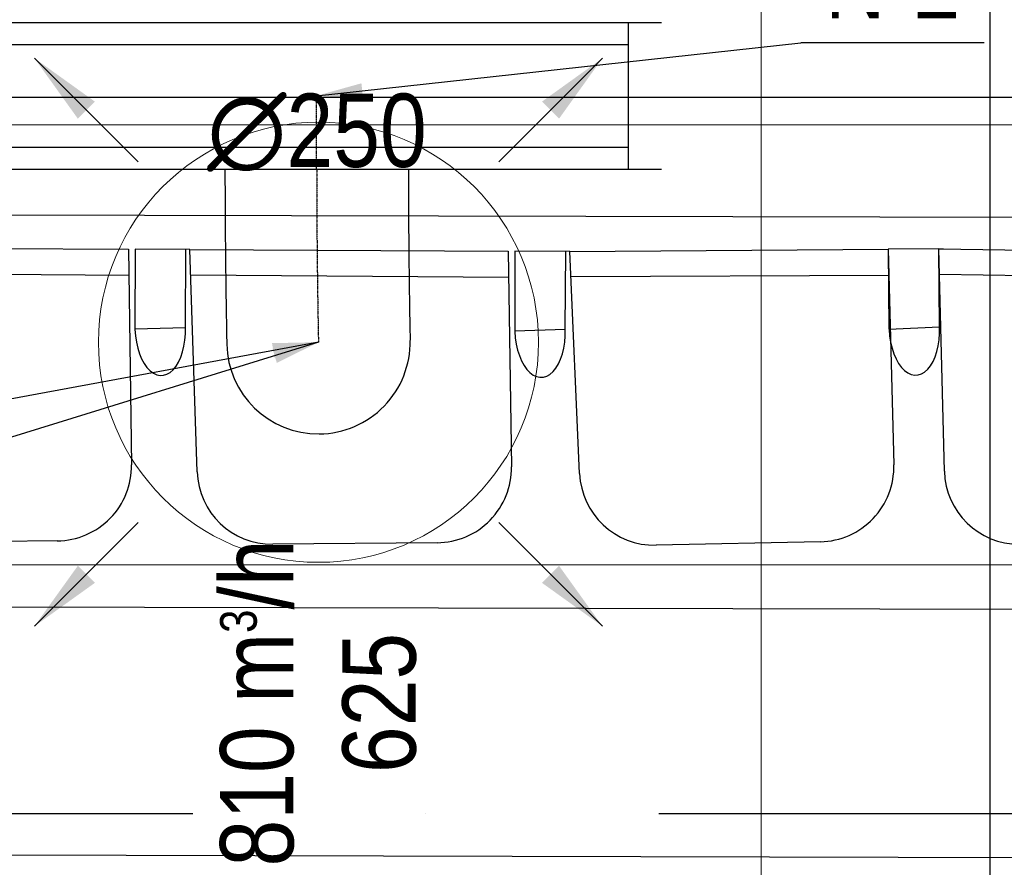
# Model space of a CAD drawing. Header units: millimetres. Extents: x -32221 to 212500, y 31663 to 93766.
# Tile 16 of 256: x 20612 to 21954, y 40583 to 41738. Entities that reach past the tile are written whole.
import ezdxf

# ---------------------------------------------------------------- set-up
doc = ezdxf.new("R2010")
doc.units = ezdxf.units.MM
doc.linetypes.add('DASHDOT', pattern=[1, 0.5, -0.25, 0, -0.25])
doc.linetypes.add('DASHDOTX2', pattern=[50.8, 25.4, -12.7, 0, -12.7])
doc.layers.get('0').update_dxf_attribs({"color": 251})
for name, color, linetype in [('FLUID-N', 251, 'Continuous'), ('FLUID-N-100-ARRGR', 251, 'Continuous'), ('FLUID-N-100-INF', 251, 'Continuous'), ('FLUID-N-100-NUM', 251, 'Continuous'), ('FLUID-N-SYM', 251, 'Continuous'), ('FLUID-W-100-DIM', 251, 'Continuous'), ('osie', 251, 'Continuous'), ('Sciany', 251, 'Continuous'), ('Wyposazenie', 251, 'Continuous')]:
    doc.layers.add(name, color=color, linetype=linetype)
doc.layers.add('kasetony', color=251, linetype='Continuous', lineweight=5)
doc.layers.add('Nawiewniki', color=251, linetype='Continuous', lineweight=20)
doc.styles.add('FDBES', font='simplex.shx')
doc.styles.get("Standard").update_dxf_attribs({"font": 'ARIALN.TTF'})
doc.linetypes.add('ZIGZAG', pattern='A,0.0001,-0.2,[131,ltypeshp.shx,S=0.2,R=0,X=-0.2,Y=0],-0.4,[131,ltypeshp.shx,S=0.2,R=180,X=0.2,Y=0],-0.2', length=0.8001)
doc.dimstyles.new('FDBES', dxfattribs={"dimscale": 50, "dimtxt": 4, "dimasz": 2.5, "dimexe": 0.8, "dimexo": 2, "dimgap": 1, "dimtad": 1, "dimdsep": 46, "dimtxsty": 'FDBES', "dimcen": 2.5, "dimclrd": 4, "dimclre": 5, "dimadec": 0, "dimazin": 0, "dimtfac": 1, "dimtmove": 0, "dimatfit": 3, "dimfxl": 1, "dimarcsym": 0})

# ---------------------------------------------------------------- blocks, each defined once
blk = doc.blocks.new('*U192')
at = {"color": 14, "linetype": 'Continuous', "lineweight": -2}
for p, q in [((-100, -470), (-100, 470)), ((100, -470), (100, 470))]:
    blk.add_line(p, q, dxfattribs=at)
at = {"color": 0, "linetype": 'ByBlock', "lineweight": -2}
for p, q in [((-100, 425), (100, 425)), ((-100, -425), (100, -425))]:
    blk.add_line(p, q, dxfattribs=at)
at = {"color": 5, "linetype": 'Continuous', "lineweight": -3}
for p, q in [((-70, -425), (-70, 425)), ((70, -425), (70, 425))]:
    blk.add_line(p, q, dxfattribs=at)
blk = doc.blocks.new('*U191')
at = {"color": 14, "linetype": 'Continuous', "lineweight": -2}
for p, q in [((-50, 125), (-50, 0)), ((-50, 0), (-50, -125))]:
    blk.add_line(p, q, dxfattribs=at)
at = {"layer": 'FLUID-N-SYM', "color": 2, "linetype": 'DASHDOT', "lineweight": -3}
blk.add_line((-50, 0), (50, 0), dxfattribs=at)
blk = doc.blocks.new('*U205')
at = {"color": 14, "linetype": 'Continuous', "lineweight": -2}
for p, q in [((0, 235.9, -127.4), (0, 235.9, -2.4)), ((0, 235.9, -2.4), (0, 235.9, 122.6))]:
    blk.add_line(p, q, dxfattribs=at)
at = {"color": 14, "linetype": 'Continuous', "lineweight": -2, "extrusion": (-1, -1.83682e-16, -1.82057e-16)}
blk.add_ellipse((0, 0), major_axis=(0, -125, 1.1), ratio=1, start_param=0, end_param=1.582397, dxfattribs=at)
at = {"color": 14, "linetype": 'Continuous', "lineweight": -2, "extrusion": (-1, -7.74041e-20, -1.87467e-16)}
blk.add_ellipse((0, 0), major_axis=(0, -2.6, -125), ratio=1, start_param=0, end_param=1.559194, dxfattribs=at)
at = {"color": 20, "linetype": 'ZIGZAG', "lineweight": -2, "ltscale": 50}
for points, knots in [([(0, 235.9, 122.6), (0, 228, 122.6), (0, 212, 122.6), (0, 180.9, 122.7), (0, 144.6, 123), (0, 106.2, 123.4), (0, 72.7, 123.8), (0, 44, 124.2), (0, 21.3, 124.6), (0, 8.8, 124.9), (0, 3.4, 125), (0, 2.7, 125), (0, 2.6, 125)], [0, 0, 0, 0, 23.930519, 47.861038, 95.722076, 143.583114, 191.444152, 239.30519, 287.166228, 335.027266, 358.957785, 382.888304, 382.888304, 382.888304, 382.888304]), ([(0, 235.9, -127.4), (0, 227.9, -127.4), (0, 211.7, -127.4), (0, 180.2, -127.3), (0, 143.3, -127), (0, 104.1, -126.6), (0, 58.4, -126), (0, 22.1, -125.4), (0, 4, -125.1), (0, -1.6, -125), (0, -2.4, -125), (0, -2.6, -125)], [0, 0, 0, 0, 24.212782, 48.425564, 96.851129, 145.276693, 193.702257, 290.553386, 338.97895, 363.191732, 387.404514, 387.404514, 387.404514, 387.404514])]:
    blk.add_open_spline(points, degree=3, knots=knots, dxfattribs=at)
at = {"layer": 'FLUID-N-SYM', "color": 2, "linetype": 'DASHDOT', "lineweight": -3}
blk.add_open_spline([(0, 235.9, -2.4), (0, 173.6, -2.4), (0, 56.3, -1.2), (0, 0), (0, 0)], degree=3, knots=[0, 0, 0, 0, 186.887901, 375.847605, 375.847605, 375.847605, 375.847605], dxfattribs=at)
blk = doc.blocks.new('*U46')
at = {"color": 0, "insert": (-1159.7, -357.8), "char_height": 100, "width": 1600, "attachment_point": 5, "line_spacing_factor": 1.1}
blk.add_mtext('Smay\\PNS8-R1-Z-625-54-SL9010/ SRt-s-300-g-248P\\P625', dxfattribs=at)
blk.add_mtext('Smay\\PNS8-R1-Z-625-54-SL9010/ SRt-s-300-g-248P\\P625', dxfattribs=at)
blk.add_mtext('Smay\\PNS8-R1-Z-625-54-SL9010/ SRt-s-300-g-248P\\P625', dxfattribs=at)
blk.add_mtext('Smay\\PNS8-R1-Z-625-54-SL9010/ SRt-s-300-g-248P\\P625', dxfattribs=at)
blk.add_mtext('Smay\\PNS8-R1-Z-625-54-SL9010/ SRt-s-300-g-248P\\P625', dxfattribs=at)
blk.add_mtext('Smay\\PNS8-R1-Z-625-54-SL9010/ SRt-s-300-g-248P\\P625', dxfattribs=at)
blk.add_mtext('Smay\\PNS8-R1-Z-625-54-SL9010/ SRt-s-300-g-248P\\P625', dxfattribs=at)
blk.add_mtext('Smay\\PNS8-R1-Z-625-54-SL9010/ SRt-s-300-g-248P\\P625', dxfattribs=at)
blk.add_mtext('Smay\\PNS8-R1-Z-625-54-SL9010/ SRt-s-300-g-248P\\P625', dxfattribs=at)
blk.add_mtext('Smay\\PNS8-R1-Z-625-54-SL9010/ SRt-s-300-g-248P\\P625', dxfattribs=at)
blk.add_mtext('Smay\\PNS8-R1-Z-625-54-SL9010/ SRt-s-300-g-248P\\P625', dxfattribs=at)
blk.add_mtext('Smay\\PNS8-R1-Z-625-54-SL9010/ SRt-s-300-g-248P\\P625', dxfattribs=at)
blk.add_mtext('Smay\\PNS8-R1-Z-625-54-SL9010/ SRt-s-300-g-248P\\P625', dxfattribs=at)
blk.add_mtext('Smay\\PNS8-R1-Z-625-54-SL9010/ SRt-s-300-g-248P\\P625', dxfattribs=at)
blk.add_mtext('Smay\\PNS8-R1-Z-625-54-SL9010/ SRt-s-300-g-248P\\P625', dxfattribs=at)
blk.add_mtext('Smay\\PNS8-R1-Z-625-54-SL9010/ SRt-s-300-g-248P\\P625', dxfattribs=at)
blk.add_mtext('Smay\\PNS8-R1-Z-625-54-SL9010/ SRt-s-300-g-248P\\P625', dxfattribs=at)
blk.add_mtext('Smay\\PNS8-R1-Z-625-54-SL9010/ SRt-s-300-g-248P\\P625', dxfattribs=at)
blk.add_mtext('Smay\\PNS8-R1-Z-625-54-SL9010/ SRt-s-300-g-248P\\P625', dxfattribs=at)
blk.add_mtext('Smay\\PNS8-R1-Z-625-54-SL9010/ SRt-s-300-g-248P\\P625', dxfattribs=at)
blk.add_mtext('Smay\\PNS8-R1-Z-625-54-SL9010/ SRt-s-300-g-248P\\P625', dxfattribs=at)
blk.add_mtext('Smay\\PNS8-R1-Z-625-54-SL9010/ SRt-s-300-g-248P\\P625', dxfattribs=at)
blk.add_mtext('Smay\\PNS8-R1-Z-625-54-SL9010/ SRt-s-300-g-248P\\P625', dxfattribs=at)
blk.add_mtext('Smay\\PNS8-R1-Z-625-54-SL9010/ SRt-s-300-g-248P\\P625', dxfattribs=at)
blk.add_mtext('Smay\\PNS8-R1-Z-625-54-SL9010/ SRt-s-300-g-248P\\P625', dxfattribs=at)
blk.add_mtext('Smay\\PNS8-R1-Z-625-54-SL9010/ SRt-s-300-g-248P\\P625', dxfattribs=at)
blk.add_mtext('Smay\\PNS8-R1-Z-625-54-SL9010/ SRt-s-300-g-248P\\P625', dxfattribs=at)
blk.add_mtext('Smay\\PNS8-R1-Z-625-54-SL9010/ SRt-s-300-g-248P\\P625', dxfattribs=at)
blk.add_mtext('Smay\\PNS8-R1-Z-625-54-SL9010/ SRt-s-300-g-248P\\P625', dxfattribs=at)
blk.add_mtext('Smay\\PNS8-R1-Z-625-54-SL9010/ SRt-s-300-g-248P\\P625', dxfattribs=at)
blk.add_mtext('Smay\\PNS8-R1-Z-625-54-SL9010/ SRt-s-300-g-248P\\P625', dxfattribs=at)
blk.add_mtext('Smay\\PNS8-R1-Z-625-54-SL9010/ SRt-s-300-g-248P\\P625', dxfattribs=at)
blk.add_mtext('Smay\\PNS8-R1-Z-625-54-SL9010/ SRt-s-300-g-248P\\P625', dxfattribs=at)
at = {"color": 0}
blk.add_leader([(0, 0), (-439.3, -135.6)], dimstyle='FDBES', override={"dimscale": 25, "dimclrd": 0, "dimclre": 0}, dxfattribs=at)
blk.add_leader([(0, 0), (-439.3, -135.6)], dimstyle='FDBES', override={"dimscale": 25, "dimclrd": 0, "dimclre": 0}, dxfattribs=at)
blk.add_leader([(0, 0), (-439.3, -135.6)], dimstyle='FDBES', override={"dimscale": 25, "dimclrd": 0, "dimclre": 0}, dxfattribs=at)
blk.add_leader([(0, 0), (-439.3, -135.6)], dimstyle='FDBES', override={"dimscale": 25, "dimclrd": 0, "dimclre": 0}, dxfattribs=at)
blk.add_leader([(0, 0), (-439.3, -135.6)], dimstyle='FDBES', override={"dimscale": 25, "dimclrd": 0, "dimclre": 0}, dxfattribs=at)
blk.add_leader([(0, 0), (-439.3, -135.6)], dimstyle='FDBES', override={"dimscale": 25, "dimclrd": 0, "dimclre": 0}, dxfattribs=at)
blk.add_leader([(0, 0), (-439.3, -135.6)], dimstyle='FDBES', override={"dimscale": 25, "dimclrd": 0, "dimclre": 0}, dxfattribs=at)
blk.add_leader([(0, 0), (-439.3, -135.6)], dimstyle='FDBES', override={"dimscale": 25, "dimclrd": 0, "dimclre": 0}, dxfattribs=at)
blk.add_leader([(0, 0), (-439.3, -135.6)], dimstyle='FDBES', override={"dimscale": 25, "dimclrd": 0, "dimclre": 0}, dxfattribs=at)
blk.add_leader([(0, 0), (-439.3, -135.6)], dimstyle='FDBES', override={"dimscale": 25, "dimclrd": 0, "dimclre": 0}, dxfattribs=at)
blk.add_leader([(0, 0), (-439.3, -135.6)], dimstyle='FDBES', override={"dimscale": 25, "dimclrd": 0, "dimclre": 0}, dxfattribs=at)
blk.add_leader([(0, 0), (-439.3, -135.6)], dimstyle='FDBES', override={"dimscale": 25, "dimclrd": 0, "dimclre": 0}, dxfattribs=at)
blk.add_leader([(0, 0), (-439.3, -135.6)], dimstyle='FDBES', override={"dimscale": 25, "dimclrd": 0, "dimclre": 0}, dxfattribs=at)
blk.add_leader([(0, 0), (-439.3, -135.6)], dimstyle='FDBES', override={"dimscale": 25, "dimclrd": 0, "dimclre": 0}, dxfattribs=at)
blk.add_leader([(0, 0), (-439.3, -135.6)], dimstyle='FDBES', override={"dimscale": 25, "dimclrd": 0, "dimclre": 0}, dxfattribs=at)
blk.add_leader([(0, 0), (-439.3, -135.6)], dimstyle='FDBES', override={"dimscale": 25, "dimclrd": 0, "dimclre": 0}, dxfattribs=at)
blk.add_leader([(0, 0), (-439.3, -135.6)], dimstyle='FDBES', override={"dimscale": 25, "dimclrd": 0, "dimclre": 0}, dxfattribs=at)
blk.add_leader([(0, 0), (-439.3, -135.6)], dimstyle='FDBES', override={"dimscale": 25, "dimclrd": 0, "dimclre": 0}, dxfattribs=at)
blk.add_leader([(0, 0), (-439.3, -135.6)], dimstyle='FDBES', override={"dimscale": 25, "dimclrd": 0, "dimclre": 0}, dxfattribs=at)
blk.add_leader([(0, 0), (-439.3, -135.6)], dimstyle='FDBES', override={"dimscale": 25, "dimclrd": 0, "dimclre": 0}, dxfattribs=at)
blk.add_leader([(0, 0), (-439.3, -135.6)], dimstyle='FDBES', override={"dimscale": 25, "dimclrd": 0, "dimclre": 0}, dxfattribs=at)
blk.add_leader([(0, 0), (-439.3, -135.6)], dimstyle='FDBES', override={"dimscale": 25, "dimclrd": 0, "dimclre": 0}, dxfattribs=at)
blk.add_leader([(0, 0), (-439.3, -135.6)], dimstyle='FDBES', override={"dimscale": 25, "dimclrd": 0, "dimclre": 0}, dxfattribs=at)
blk.add_leader([(0, 0), (-439.3, -135.6)], dimstyle='FDBES', override={"dimscale": 25, "dimclrd": 0, "dimclre": 0}, dxfattribs=at)
blk.add_leader([(0, 0), (-439.3, -135.6)], dimstyle='FDBES', override={"dimscale": 25, "dimclrd": 0, "dimclre": 0}, dxfattribs=at)
blk.add_leader([(0, 0), (-439.3, -135.6)], dimstyle='FDBES', override={"dimscale": 25, "dimclrd": 0, "dimclre": 0}, dxfattribs=at)
blk.add_leader([(0, 0), (-439.3, -135.6)], dimstyle='FDBES', override={"dimscale": 25, "dimclrd": 0, "dimclre": 0}, dxfattribs=at)
blk.add_leader([(0, 0), (-439.3, -135.6)], dimstyle='FDBES', override={"dimscale": 25, "dimclrd": 0, "dimclre": 0}, dxfattribs=at)
blk.add_leader([(0, 0), (-439.3, -135.6)], dimstyle='FDBES', override={"dimscale": 25, "dimclrd": 0, "dimclre": 0}, dxfattribs=at)
blk.add_leader([(0, 0), (-439.3, -135.6)], dimstyle='FDBES', override={"dimscale": 25, "dimclrd": 0, "dimclre": 0}, dxfattribs=at)
blk.add_leader([(0, 0), (-439.3, -135.6)], dimstyle='FDBES', override={"dimscale": 25, "dimclrd": 0, "dimclre": 0}, dxfattribs=at)
blk.add_leader([(0, 0), (-439.3, -135.6)], dimstyle='FDBES', override={"dimscale": 25, "dimclrd": 0, "dimclre": 0}, dxfattribs=at)
blk.add_leader([(0, 0), (-439.3, -135.6)], dimstyle='FDBES', override={"dimscale": 25, "dimclrd": 0, "dimclre": 0}, dxfattribs=at)
blk = doc.blocks.new('*U85')
at = {"color": 6}
blk.add_line((-564.8, -104.5), (-799.7, -104.5), dxfattribs=at)
blk.add_line((-564.8, -104.5), (-799.7, -104.5), dxfattribs=at)
blk.add_line((-564.8, -104.5), (-799.7, -104.5), dxfattribs=at)
blk.add_line((-564.8, -104.5), (-799.7, -104.5), dxfattribs=at)
blk.add_line((-564.8, -104.5), (-799.7, -104.5), dxfattribs=at)
blk.add_line((-564.8, -104.5), (-799.7, -104.5), dxfattribs=at)
blk.add_line((-564.8, -104.5), (-799.7, -104.5), dxfattribs=at)
blk.add_line((-564.8, -104.5), (-799.7, -104.5), dxfattribs=at)
blk.add_line((-564.8, -104.5), (-799.7, -104.5), dxfattribs=at)
blk.add_line((-564.8, -104.5), (-799.7, -104.5), dxfattribs=at)
blk.add_line((-564.8, -104.5), (-799.7, -104.5), dxfattribs=at)
blk.add_line((-564.8, -104.5), (-799.7, -104.5), dxfattribs=at)
blk.add_line((-564.8, -104.5), (-799.7, -104.5), dxfattribs=at)
blk.add_line((-564.8, -104.5), (-799.7, -104.5), dxfattribs=at)
blk.add_line((-564.8, -104.5), (-799.7, -104.5), dxfattribs=at)
blk.add_line((-564.8, -104.5), (-799.7, -104.5), dxfattribs=at)
blk.add_line((-564.8, -104.5), (-799.7, -104.5), dxfattribs=at)
blk.add_line((-564.8, -104.5), (-799.7, -104.5), dxfattribs=at)
blk.add_line((-564.8, -104.5), (-799.7, -104.5), dxfattribs=at)
blk.add_line((-564.8, -104.5), (-799.7, -104.5), dxfattribs=at)
blk.add_line((-564.8, -104.5), (-799.7, -104.5), dxfattribs=at)
blk.add_line((-564.8, -104.5), (-799.7, -104.5), dxfattribs=at)
blk.add_line((-564.8, -104.5), (-799.7, -104.5), dxfattribs=at)
blk.add_line((-564.8, -104.5), (-799.7, -104.5), dxfattribs=at)
blk.add_line((-564.8, -104.5), (-799.7, -104.5), dxfattribs=at)
blk.add_line((-564.8, -104.5), (-799.7, -104.5), dxfattribs=at)
blk.add_line((-564.8, -104.5), (-799.7, -104.5), dxfattribs=at)
blk.add_line((-564.8, -104.5), (-799.7, -104.5), dxfattribs=at)
blk.add_line((-564.8, -104.5), (-799.7, -104.5), dxfattribs=at)
blk.add_line((-564.8, -104.5), (-799.7, -104.5), dxfattribs=at)
blk.add_line((-564.8, -104.5), (-799.7, -104.5), dxfattribs=at)
blk.add_line((-564.8, -104.5), (-799.7, -104.5), dxfattribs=at)
at = {"color": 0, "insert": (-682.2, -104.5), "char_height": 100, "attachment_point": 5}
blk.add_mtext('N-1\\P ', dxfattribs=at)
blk.add_mtext('N-1\\P ', dxfattribs=at)
blk.add_mtext('N-1\\P ', dxfattribs=at)
blk.add_mtext('N-1\\P ', dxfattribs=at)
blk.add_mtext('N-1\\P ', dxfattribs=at)
blk.add_mtext('N-1\\P ', dxfattribs=at)
blk.add_mtext('N-1\\P ', dxfattribs=at)
blk.add_mtext('N-1\\P ', dxfattribs=at)
blk.add_mtext('N-1\\P ', dxfattribs=at)
blk.add_mtext('N-1\\P ', dxfattribs=at)
blk.add_mtext('N-1\\P ', dxfattribs=at)
blk.add_mtext('N-1\\P ', dxfattribs=at)
blk.add_mtext('N-1\\P ', dxfattribs=at)
blk.add_mtext('N-1\\P ', dxfattribs=at)
blk.add_mtext('N-1\\P ', dxfattribs=at)
blk.add_mtext('N-1\\P ', dxfattribs=at)
blk.add_mtext('N-1\\P ', dxfattribs=at)
blk.add_mtext('N-1\\P ', dxfattribs=at)
blk.add_mtext('N-1\\P ', dxfattribs=at)
blk.add_mtext('N-1\\P ', dxfattribs=at)
blk.add_mtext('N-1\\P ', dxfattribs=at)
blk.add_mtext('N-1\\P ', dxfattribs=at)
blk.add_mtext('N-1\\P ', dxfattribs=at)
blk.add_mtext('N-1\\P ', dxfattribs=at)
blk.add_mtext('N-1\\P ', dxfattribs=at)
blk.add_mtext('N-1\\P ', dxfattribs=at)
blk.add_mtext('N-1\\P ', dxfattribs=at)
blk.add_mtext('N-1\\P ', dxfattribs=at)
blk.add_mtext('N-1\\P ', dxfattribs=at)
blk.add_mtext('N-1\\P ', dxfattribs=at)
blk.add_mtext('N-1\\P ', dxfattribs=at)
blk.add_mtext('N-1\\P ', dxfattribs=at)
blk.add_leader([(0, 0), (-564.8, -104.5)], dimstyle='FDBES', override={"dimscale": 25, "dimclrd": 256, "dimclre": 256})
blk.add_leader([(0, 0), (-564.8, -104.5)], dimstyle='FDBES', override={"dimscale": 25, "dimclrd": 256, "dimclre": 256})
blk.add_leader([(0, 0), (-564.8, -104.5)], dimstyle='FDBES', override={"dimscale": 25, "dimclrd": 256, "dimclre": 256})
blk.add_leader([(0, 0), (-564.8, -104.5)], dimstyle='FDBES', override={"dimscale": 25, "dimclrd": 256, "dimclre": 256})
blk.add_leader([(0, 0), (-564.8, -104.5)], dimstyle='FDBES', override={"dimscale": 25, "dimclrd": 256, "dimclre": 256})
blk.add_leader([(0, 0), (-564.8, -104.5)], dimstyle='FDBES', override={"dimscale": 25, "dimclrd": 256, "dimclre": 256})
blk.add_leader([(0, 0), (-564.8, -104.5)], dimstyle='FDBES', override={"dimscale": 25, "dimclrd": 256, "dimclre": 256})
blk.add_leader([(0, 0), (-564.8, -104.5)], dimstyle='FDBES', override={"dimscale": 25, "dimclrd": 256, "dimclre": 256})
blk.add_leader([(0, 0), (-564.8, -104.5)], dimstyle='FDBES', override={"dimscale": 25, "dimclrd": 256, "dimclre": 256})
blk.add_leader([(0, 0), (-564.8, -104.5)], dimstyle='FDBES', override={"dimscale": 25, "dimclrd": 256, "dimclre": 256})
blk.add_leader([(0, 0), (-564.8, -104.5)], dimstyle='FDBES', override={"dimscale": 25, "dimclrd": 256, "dimclre": 256})
blk.add_leader([(0, 0), (-564.8, -104.5)], dimstyle='FDBES', override={"dimscale": 25, "dimclrd": 256, "dimclre": 256})
blk.add_leader([(0, 0), (-564.8, -104.5)], dimstyle='FDBES', override={"dimscale": 25, "dimclrd": 256, "dimclre": 256})
blk.add_leader([(0, 0), (-564.8, -104.5)], dimstyle='FDBES', override={"dimscale": 25, "dimclrd": 256, "dimclre": 256})
blk.add_leader([(0, 0), (-564.8, -104.5)], dimstyle='FDBES', override={"dimscale": 25, "dimclrd": 256, "dimclre": 256})
blk.add_leader([(0, 0), (-564.8, -104.5)], dimstyle='FDBES', override={"dimscale": 25, "dimclrd": 256, "dimclre": 256})
blk.add_leader([(0, 0), (-564.8, -104.5)], dimstyle='FDBES', override={"dimscale": 25, "dimclrd": 256, "dimclre": 256})
blk.add_leader([(0, 0), (-564.8, -104.5)], dimstyle='FDBES', override={"dimscale": 25, "dimclrd": 256, "dimclre": 256})
blk.add_leader([(0, 0), (-564.8, -104.5)], dimstyle='FDBES', override={"dimscale": 25, "dimclrd": 256, "dimclre": 256})
blk.add_leader([(0, 0), (-564.8, -104.5)], dimstyle='FDBES', override={"dimscale": 25, "dimclrd": 256, "dimclre": 256})
blk.add_leader([(0, 0), (-564.8, -104.5)], dimstyle='FDBES', override={"dimscale": 25, "dimclrd": 256, "dimclre": 256})
blk.add_leader([(0, 0), (-564.8, -104.5)], dimstyle='FDBES', override={"dimscale": 25, "dimclrd": 256, "dimclre": 256})
blk.add_leader([(0, 0), (-564.8, -104.5)], dimstyle='FDBES', override={"dimscale": 25, "dimclrd": 256, "dimclre": 256})
blk.add_leader([(0, 0), (-564.8, -104.5)], dimstyle='FDBES', override={"dimscale": 25, "dimclrd": 256, "dimclre": 256})
blk.add_leader([(0, 0), (-564.8, -104.5)], dimstyle='FDBES', override={"dimscale": 25, "dimclrd": 256, "dimclre": 256})
blk.add_leader([(0, 0), (-564.8, -104.5)], dimstyle='FDBES', override={"dimscale": 25, "dimclrd": 256, "dimclre": 256})
blk.add_leader([(0, 0), (-564.8, -104.5)], dimstyle='FDBES', override={"dimscale": 25, "dimclrd": 256, "dimclre": 256})
blk.add_leader([(0, 0), (-564.8, -104.5)], dimstyle='FDBES', override={"dimscale": 25, "dimclrd": 256, "dimclre": 256})
blk.add_leader([(0, 0), (-564.8, -104.5)], dimstyle='FDBES', override={"dimscale": 25, "dimclrd": 256, "dimclre": 256})
blk.add_leader([(0, 0), (-564.8, -104.5)], dimstyle='FDBES', override={"dimscale": 25, "dimclrd": 256, "dimclre": 256})
blk.add_leader([(0, 0), (-564.8, -104.5)], dimstyle='FDBES', override={"dimscale": 25, "dimclrd": 256, "dimclre": 256})
blk.add_leader([(0, 0), (-564.8, -104.5)], dimstyle='FDBES', override={"dimscale": 25, "dimclrd": 256, "dimclre": 256})
blk = doc.blocks.new('*U106')
at = {"color": 6}
blk.add_line((910.1, 72.3), (660.2, 72.3), dxfattribs=at)
blk.add_line((910.1, 72.3), (660.2, 72.3), dxfattribs=at)
blk.add_line((910.1, 72.3), (660.2, 72.3), dxfattribs=at)
blk.add_line((910.1, 72.3), (660.2, 72.3), dxfattribs=at)
blk.add_line((910.1, 72.3), (660.2, 72.3), dxfattribs=at)
blk.add_line((910.1, 72.3), (660.2, 72.3), dxfattribs=at)
blk.add_line((910.1, 72.3), (660.2, 72.3), dxfattribs=at)
blk.add_line((910.1, 72.3), (660.2, 72.3), dxfattribs=at)
blk.add_line((910.1, 72.3), (660.2, 72.3), dxfattribs=at)
blk.add_line((910.1, 72.3), (660.2, 72.3), dxfattribs=at)
blk.add_line((910.1, 72.3), (660.2, 72.3), dxfattribs=at)
blk.add_line((910.1, 72.3), (660.2, 72.3), dxfattribs=at)
blk.add_line((910.1, 72.3), (660.2, 72.3), dxfattribs=at)
at = {"color": 0, "insert": (785.2, 72.3), "char_height": 100, "attachment_point": 5}
blk.add_mtext('N-2\\P ', dxfattribs=at)
blk.add_mtext('N-2\\P ', dxfattribs=at)
blk.add_mtext('N-2\\P ', dxfattribs=at)
blk.add_mtext('N-2\\P ', dxfattribs=at)
blk.add_mtext('N-2\\P ', dxfattribs=at)
blk.add_mtext('N-2\\P ', dxfattribs=at)
blk.add_mtext('N-2\\P ', dxfattribs=at)
blk.add_mtext('N-2\\P ', dxfattribs=at)
blk.add_mtext('N-2\\P ', dxfattribs=at)
blk.add_mtext('N-2\\P ', dxfattribs=at)
blk.add_mtext('N-2\\P ', dxfattribs=at)
blk.add_mtext('N-2\\P ', dxfattribs=at)
blk.add_mtext('N-2\\P ', dxfattribs=at)
blk.add_leader([(0, 0), (660.2, 72.3)], dimstyle='FDBES', override={"dimscale": 25, "dimclrd": 256, "dimclre": 256})
blk.add_leader([(0, 0), (660.2, 72.3)], dimstyle='FDBES', override={"dimscale": 25, "dimclrd": 256, "dimclre": 256})
blk.add_leader([(0, 0), (660.2, 72.3)], dimstyle='FDBES', override={"dimscale": 25, "dimclrd": 256, "dimclre": 256})
blk.add_leader([(0, 0), (660.2, 72.3)], dimstyle='FDBES', override={"dimscale": 25, "dimclrd": 256, "dimclre": 256})
blk.add_leader([(0, 0), (660.2, 72.3)], dimstyle='FDBES', override={"dimscale": 25, "dimclrd": 256, "dimclre": 256})
blk.add_leader([(0, 0), (660.2, 72.3)], dimstyle='FDBES', override={"dimscale": 25, "dimclrd": 256, "dimclre": 256})
blk.add_leader([(0, 0), (660.2, 72.3)], dimstyle='FDBES', override={"dimscale": 25, "dimclrd": 256, "dimclre": 256})
blk.add_leader([(0, 0), (660.2, 72.3)], dimstyle='FDBES', override={"dimscale": 25, "dimclrd": 256, "dimclre": 256})
blk.add_leader([(0, 0), (660.2, 72.3)], dimstyle='FDBES', override={"dimscale": 25, "dimclrd": 256, "dimclre": 256})
blk.add_leader([(0, 0), (660.2, 72.3)], dimstyle='FDBES', override={"dimscale": 25, "dimclrd": 256, "dimclre": 256})
blk.add_leader([(0, 0), (660.2, 72.3)], dimstyle='FDBES', override={"dimscale": 25, "dimclrd": 256, "dimclre": 256})
blk.add_leader([(0, 0), (660.2, 72.3)], dimstyle='FDBES', override={"dimscale": 25, "dimclrd": 256, "dimclre": 256})
blk.add_leader([(0, 0), (660.2, 72.3)], dimstyle='FDBES', override={"dimscale": 25, "dimclrd": 256, "dimclre": 256})
blk = doc.blocks.new('*U223')
at = {"color": 0}
blk.add_leader([(-141.4, -141.4), (0, 0)], dimstyle='FDBES', override={"dimscale": 40, "dimclrd": 0}, dxfattribs=at)
blk.add_leader([(-141.4, -141.4), (0, 0)], dimstyle='FDBES', override={"dimscale": 40, "dimclrd": 0}, dxfattribs=at)
blk.add_leader([(-141.4, -141.4), (0, 0)], dimstyle='FDBES', override={"dimscale": 40, "dimclrd": 0}, dxfattribs=at)
blk.add_leader([(-141.4, -141.4), (0, 0)], dimstyle='FDBES', override={"dimscale": 40, "dimclrd": 0}, dxfattribs=at)
blk.add_leader([(-141.4, -141.4), (0, 0)], dimstyle='FDBES', override={"dimscale": 40, "dimclrd": 0}, dxfattribs=at)
blk.add_leader([(-141.4, -141.4), (0, 0)], dimstyle='FDBES', override={"dimscale": 40, "dimclrd": 0}, dxfattribs=at)
blk.add_leader([(-141.4, -141.4), (0, 0)], dimstyle='FDBES', override={"dimscale": 40, "dimclrd": 0}, dxfattribs=at)
blk.add_leader([(-141.4, -141.4), (0, 0)], dimstyle='FDBES', override={"dimscale": 40, "dimclrd": 0}, dxfattribs=at)
blk = doc.blocks.new('*U224')
at = {"color": 0}
blk.add_leader([(141.4, -141.4), (0, 0)], dimstyle='FDBES', override={"dimscale": 40, "dimclrd": 0}, dxfattribs=at)
blk.add_leader([(141.4, -141.4), (0, 0)], dimstyle='FDBES', override={"dimscale": 40, "dimclrd": 0}, dxfattribs=at)
blk.add_leader([(141.4, -141.4), (0, 0)], dimstyle='FDBES', override={"dimscale": 40, "dimclrd": 0}, dxfattribs=at)
blk.add_leader([(141.4, -141.4), (0, 0)], dimstyle='FDBES', override={"dimscale": 40, "dimclrd": 0}, dxfattribs=at)
blk.add_leader([(141.4, -141.4), (0, 0)], dimstyle='FDBES', override={"dimscale": 40, "dimclrd": 0}, dxfattribs=at)
blk.add_leader([(141.4, -141.4), (0, 0)], dimstyle='FDBES', override={"dimscale": 40, "dimclrd": 0}, dxfattribs=at)
blk.add_leader([(141.4, -141.4), (0, 0)], dimstyle='FDBES', override={"dimscale": 40, "dimclrd": 0}, dxfattribs=at)
blk.add_leader([(141.4, -141.4), (0, 0)], dimstyle='FDBES', override={"dimscale": 40, "dimclrd": 0}, dxfattribs=at)
blk = doc.blocks.new('*U225')
at = {"color": 0}
blk.add_leader([(-141.4, 141.4), (0, 0)], dimstyle='FDBES', override={"dimscale": 40, "dimclrd": 0}, dxfattribs=at)
blk.add_leader([(-141.4, 141.4), (0, 0)], dimstyle='FDBES', override={"dimscale": 40, "dimclrd": 0}, dxfattribs=at)
blk.add_leader([(-141.4, 141.4), (0, 0)], dimstyle='FDBES', override={"dimscale": 40, "dimclrd": 0}, dxfattribs=at)
blk.add_leader([(-141.4, 141.4), (0, 0)], dimstyle='FDBES', override={"dimscale": 40, "dimclrd": 0}, dxfattribs=at)
blk.add_leader([(-141.4, 141.4), (0, 0)], dimstyle='FDBES', override={"dimscale": 40, "dimclrd": 0}, dxfattribs=at)
blk.add_leader([(-141.4, 141.4), (0, 0)], dimstyle='FDBES', override={"dimscale": 40, "dimclrd": 0}, dxfattribs=at)
blk.add_leader([(-141.4, 141.4), (0, 0)], dimstyle='FDBES', override={"dimscale": 40, "dimclrd": 0}, dxfattribs=at)
blk.add_leader([(-141.4, 141.4), (0, 0)], dimstyle='FDBES', override={"dimscale": 40, "dimclrd": 0}, dxfattribs=at)
blk = doc.blocks.new('*U226')
at = {"color": 0}
blk.add_leader([(141.4, 141.4), (0, 0)], dimstyle='FDBES', override={"dimscale": 40, "dimclrd": 0}, dxfattribs=at)
blk.add_leader([(141.4, 141.4), (0, 0)], dimstyle='FDBES', override={"dimscale": 40, "dimclrd": 0}, dxfattribs=at)
blk.add_leader([(141.4, 141.4), (0, 0)], dimstyle='FDBES', override={"dimscale": 40, "dimclrd": 0}, dxfattribs=at)
blk.add_leader([(141.4, 141.4), (0, 0)], dimstyle='FDBES', override={"dimscale": 40, "dimclrd": 0}, dxfattribs=at)
blk.add_leader([(141.4, 141.4), (0, 0)], dimstyle='FDBES', override={"dimscale": 40, "dimclrd": 0}, dxfattribs=at)
blk.add_leader([(141.4, 141.4), (0, 0)], dimstyle='FDBES', override={"dimscale": 40, "dimclrd": 0}, dxfattribs=at)
blk.add_leader([(141.4, 141.4), (0, 0)], dimstyle='FDBES', override={"dimscale": 40, "dimclrd": 0}, dxfattribs=at)
blk.add_leader([(141.4, 141.4), (0, 0)], dimstyle='FDBES', override={"dimscale": 40, "dimclrd": 0}, dxfattribs=at)

msp = doc.modelspace()

# ---------------------------------------------------------------- linework, layer by layer
at = {"layer": 'kasetony'}
for p, q in [((21622.937, 41594.948), (21622.937, 42194.948)), ((21622.937, 42194.948), (21622.937, 41594.948)), ((20422.937, 41594.948), (21622.937, 41594.948)), ((21622.937, 41594.948), (20422.937, 41594.948)), ((21622.937, 41594.948), (22822.937, 41594.948)), ((21622.937, 40994.948), (21622.937, 41594.948)), ((21622.937, 41594.948), (21622.937, 40994.948)), ((22822.937, 41594.948), (21622.937, 41594.948)), ((20422.937, 40994.948), (21622.937, 40994.948)), ((21622.937, 40994.948), (20422.937, 40994.948)), ((21622.937, 40994.948), (22822.937, 40994.948)), ((21622.937, 40394.948), (21622.937, 40994.948)), ((21622.937, 40994.948), (21622.937, 40394.948)), ((22822.937, 40994.948), (21622.937, 40994.948))]:
    msp.add_line(p, q, dxfattribs=at)
at = {"layer": 'Nawiewniki'}
msp.add_circle((21019.449, 41298.403), 300, dxfattribs=at)
at = {"layer": 'osie'}
for p, q in [((21934.679, 64401.551), (21934.679, 32871.067)), ((26269.365, 41631.817), (16066.65, 41631.817))]:
    msp.add_line(p, q, dxfattribs=at)
at = {"layer": 'osie', "linetype": 'DASHDOTX2', "ltscale": 25}
msp.add_line((29738.966, 40655.672), (13854.161, 40655.672), dxfattribs=at)
at = {"layer": 'Sciany'}
for p, q in [((22864.705, 41466.37), (16189.194, 41482.09)), ((22857.641, 40593.614), (16188.324, 40609.322))]:
    msp.add_line(p, q, dxfattribs=at)
at = {"layer": 'Wyposazenie'}
for p, q in [((20326.283, 41427.402), (20760.3, 41425.211)), ((20760.3, 41425.211), (20764.604, 41131.392)), ((20769.366, 41425.165), (20769.211, 41316.457)), ((20769.366, 41425.165), (20769.211, 41316.457)), ((20838.533, 41424.815), (20769.366, 41425.165)), ((20844.194, 41424.787), (20769.366, 41425.165)), ((20837.997, 41318.68), (20838.533, 41424.815)), ((20837.997, 41318.68), (20838.533, 41424.815)), ((20844.194, 41424.787), (21278.211, 41422.595)), ((20853.982, 41121.907), (20844.194, 41424.787)), ((21362.105, 41422.237), (21796.118, 41425.098)), ((21870.946, 41425.591), (21796.118, 41425.098)), ((21865.285, 41425.554), (21796.118, 41425.098)), ((21796.118, 41425.098), (21803.842, 41131.349)), ((21796.118, 41425.098), (21797.229, 41316.395)), ((21796.118, 41425.098), (21797.229, 41316.395)), ((21865.984, 41319.419), (21865.285, 41425.554)), ((21865.285, 41425.554), (22299.272, 41420.062)), ((21872.769, 41122.608), (21865.285, 41425.554)), ((21865.984, 41319.419), (21865.285, 41425.554)), ((21278.211, 41422.595), (21282.515, 41128.776)), ((21287.276, 41422.549), (21287.122, 41313.841)), ((21287.276, 41422.549), (21287.122, 41313.841)), ((21356.444, 41422.2), (21287.276, 41422.549)), ((21362.105, 41422.171), (21287.276, 41422.549)), ((21355.908, 41316.064), (21356.444, 41422.2)), ((21355.908, 41316.064), (21356.444, 41422.2)), ((21375.418, 41119.492), (21362.105, 41422.237)), ((20327.563, 41392.98), (20760.818, 41389.85)), ((20845.474, 41390.365), (21278.729, 41387.235)), ((21363.785, 41387.832), (21797.047, 41389.746)), ((21866.303, 41391.123), (22299.521, 41384.699)), ((20769.211, 41316.457), (20837.997, 41318.68)), ((20769.211, 41316.457), (20837.997, 41318.68)), ((21797.229, 41316.395), (21865.984, 41319.419)), ((21797.229, 41316.395), (21865.984, 41319.419)), ((21287.122, 41313.841), (21355.908, 41316.064)), ((21287.122, 41313.841), (21355.908, 41316.064)), ((20663.327, 41027.667), (20439.193, 41025.598)), ((21181.238, 41025.052), (20957.104, 41022.982)), ((21703.78, 41026.452), (21479.684, 41021.774)), ((22869.659, 40931.78), (17660.267, 40944.05))]:
    msp.add_line(p, q, dxfattribs=at)
for centre, start, end in [((20662.384, 41129.894), 270.529054, 0.839276), ((21180.294, 41127.279), 270.529054, 0.839276), ((21701.646, 41128.662), 271.19603, 1.506251), ((20956.16, 41125.209), 181.850846, 270.529054), ((21477.55, 41123.983), 182.517822, 271.19603), ((21974.969, 41125.133), 181.415227, 270.093435)]:
    msp.add_arc(centre, 102.232, start, end, dxfattribs=at)
for centre, major_axis in [((20803.604, 41317.568), (-2.082, 64.439)), ((20803.604, 41317.568), (-2.082, 64.439)), ((21321.515, 41314.953), (-2.082, 64.439)), ((21321.515, 41314.953), (-2.082, 64.439)), ((21831.607, 41317.907), (-2.832, 64.41)), ((21831.607, 41317.907), (-2.832, 64.41))]:
    msp.add_ellipse(centre, major_axis=major_axis, ratio=0.53373009, start_param=1.44454642, end_param=4.71238898, dxfattribs=at)

# ---------------------------------------------------------------- block references
at = {"layer": 'FLUID-N', "color": 5, "linetype": 'Continuous', "extrusion": (2.44929e-16, 1.22465e-16, -1), "rotation": 90}
msp.add_blockref('*U192', (-21016.977, 41634.367, -7327.5), dxfattribs=at)
at = {"layer": 'FLUID-N', "color": 5, "linetype": 'Continuous', "rotation": 90}
msp.add_blockref('*U191', (21016.977, 41584.367, 7327.5), dxfattribs=at)
at = {"layer": 'FLUID-N', "color": 5, "linetype": 'Continuous', "extrusion": (1, 0, -1.83697e-16), "rotation": 270}
msp.add_blockref('*U205', (41298.427, 7063, 21019.405), dxfattribs=at)
at = {"layer": 'FLUID-N-100-ARRGR', "rotation": 89.99999999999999}
for name, p in [('*U226', (20773.694, 41544.138, 6603)), ('*U224', (21265.116, 41544.138, 6603)), ('*U225', (20773.694, 41052.716, 6603)), ('*U223', (21265.116, 41052.716, 6603))]:
    msp.add_blockref(name, p, dxfattribs=at)
at = {"layer": 'FLUID-N-100-INF', "linetype": 'ByBlock'}
msp.add_blockref('*U46', (21019.405, 41298.427, 6623), dxfattribs=at)
at = {"layer": 'FLUID-N-100-NUM', "linetype": 'ByBlock'}
for name, p in [('*U106', (21016.977, 41634.367, 7327.5)), ('*U85', (21019.405, 41298.427, 6623))]:
    msp.add_blockref(name, p, dxfattribs=at)

# ---------------------------------------------------------------- texts
at = {"layer": 'FLUID-N-100-ARRGR', "color": 0, "insert": (21019.405, 40806.635, 6603), "char_height": 100, "attachment_point": 5, "rotation": 90}
msp.add_mtext('810 m{\\A2;\\H0.5x;3}/h\\P625', dxfattribs=at)
at = {"layer": 'FLUID-W-100-DIM', "color": 0, "insert": (21017.338, 41584.013), "char_height": 100, "attachment_point": 5}
msp.add_mtext('∅250\\P', dxfattribs=at)

doc.saveas('drawing.dxf')
